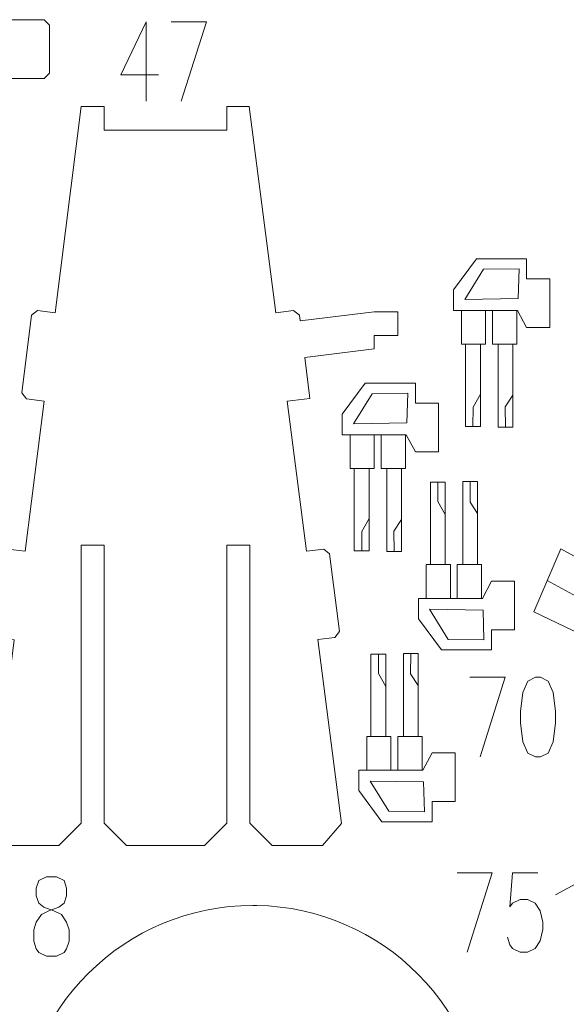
# Model space of a CAD drawing. Header units: millimetres. Extents: x -176 to 176, y -135 to 136.
# Tile 7 of 8: x -54 to 24, y -8 to 132. Entities that reach past the tile are written whole.
import ezdxf

# ---------------------------------------------------------------- set-up
doc = ezdxf.new("R2010")
doc.units = ezdxf.units.MM
doc.header["$MEASUREMENT"] = 0
doc.layers.add('Layer 1', color=7, linetype='Continuous')

msp = doc.modelspace()

# ---------------------------------------------------------------- linework, layer by layer
at = {"layer": 'Layer 1', "lineweight": 9}
for points, knots in [([(-68.1974, 132.3805), (-68.1974, 132.3805), (-50.2912, 132.3805), (-50.2912, 132.3805), (-50.2912, 132.3805), (-50.2912, 132.3805), (-49.5292, 131.6185), (-49.5292, 131.6185), (-49.5292, 131.6185), (-49.5292, 131.6185), (-49.5292, 124.7605), (-49.5292, 124.7605), (-49.5292, 124.7605), (-49.5292, 124.7605), (-50.2912, 123.9985), (-50.2912, 123.9985), (-50.2912, 123.9985), (-50.2912, 123.9985), (-56.2602, 123.9985), (-56.2602, 123.9985), (-56.2602, 123.9985), (-56.2602, 123.9985), (-56.2602, 115.2962), (-56.2602, 115.2962), (-56.2602, 115.2962), (-56.2602, 115.2962), (-59.4352, 115.2962), (-59.4352, 115.2962), (-59.4352, 115.2962), (-59.4352, 115.2962), (-62.7436, 92.3869), (-62.7436, 92.3869), (-62.7436, 92.3869), (-62.7436, 92.3869), (-60.3604, 92.0494), (-60.3604, 92.0494), (-60.3604, 92.0494), (-60.3604, 92.0494), (-59.7128, 91.1881), (-59.7128, 91.1881), (-59.7128, 91.1881), (-59.7128, 91.1881), (-61.2797, 80.1225), (-61.2797, 80.1225), (-61.2797, 80.1225), (-61.2797, 80.1225), (-62.1411, 79.4748), (-62.1411, 79.4748), (-62.1411, 79.4748), (-62.1411, 79.4748), (-64.5588, 79.8172), (-64.5588, 79.8172), (-64.5588, 79.8172), (-64.5588, 79.8172), (-67.668, 58.2871), (-67.668, 58.2871), (-67.668, 58.2871), (-67.668, 58.2871), (-65.1911, 57.9364), (-65.1911, 57.9364), (-65.1911, 57.9364), (-65.1911, 57.9364), (-64.5435, 57.0751), (-64.5435, 57.0751), (-64.5435, 57.0751), (-64.5435, 57.0751), (-66.1104, 46.0095), (-66.1104, 46.0095), (-66.1104, 46.0095), (-66.1104, 46.0095), (-66.9718, 45.3618), (-66.9718, 45.3618), (-66.9718, 45.3618), (-66.9718, 45.3618), (-69.4832, 45.7175), (-69.4832, 45.7175), (-69.4832, 45.7175), (-69.4832, 45.7175), (-73.9219, 14.9811), (-73.9219, 14.9811), (-73.9219, 14.9811), (-73.9219, 14.9811), (-77.2239, 14.9811), (-77.2239, 14.9811), (-77.2239, 14.9811), (-77.2239, 14.9811), (-77.2239, 18.2784), (-77.2239, 18.2784), (-77.2239, 18.2784), (-77.2239, 18.2784), (-82.5697, 18.2784), (-82.5697, 18.2784)], [0, 0, 0, 0, 0.04166667, 0.04166667, 0.04166667, 0.04166667, 0.08333333, 0.08333333, 0.08333333, 0.08333333, 0.125, 0.125, 0.125, 0.125, 0.16666667, 0.16666667, 0.16666667, 0.16666667, 0.20833333, 0.20833333, 0.20833333, 0.20833333, 0.25, 0.25, 0.25, 0.25, 0.29166667, 0.29166667, 0.29166667, 0.29166667, 0.33333333, 0.33333333, 0.33333333, 0.33333333, 0.375, 0.375, 0.375, 0.375, 0.41666667, 0.41666667, 0.41666667, 0.41666667, 0.45833333, 0.45833333, 0.45833333, 0.45833333, 0.5, 0.5, 0.5, 0.5, 0.54166667, 0.54166667, 0.54166667, 0.54166667, 0.58333333, 0.58333333, 0.58333333, 0.58333333, 0.625, 0.625, 0.625, 0.625, 0.66666667, 0.66666667, 0.66666667, 0.66666667, 0.70833333, 0.70833333, 0.70833333, 0.70833333, 0.75, 0.75, 0.75, 0.75, 0.79166667, 0.79166667, 0.79166667, 0.79166667, 0.83333333, 0.83333333, 0.83333333, 0.83333333, 0.875, 0.875, 0.875, 0.875, 0.91666667, 0.91666667, 0.91666667, 0.91666667, 1, 1, 1, 1]), ([(-36.4123, 116.6521), (-36.4123, 116.6521), (-41.7582, 116.6521), (-41.7582, 116.6521), (-41.7582, 116.6521), (-41.7582, 117.7701), (-41.7502, 118.8813), (-41.7502, 119.9916), (-41.7502, 119.9916), (-41.7502, 119.9916), (-45.0602, 119.9916), (-45.0602, 119.9916), (-45.0602, 119.9916), (-45.0602, 119.9916), (-48.7404, 90.5981), (-48.7404, 90.5981), (-48.7404, 90.5981), (-48.7404, 90.5981), (-51.2578, 90.9134), (-51.2578, 90.9134), (-51.2578, 90.9134), (-51.2578, 90.9134), (-52.1086, 90.2521), (-52.1086, 90.2521), (-52.1086, 90.2521), (-52.1086, 90.2521), (-53.4977, 79.1627), (-53.4977, 79.1627), (-53.4977, 79.1627), (-53.4977, 79.1627), (-52.8363, 78.3119), (-52.8363, 78.3119), (-52.8363, 78.3119), (-52.8363, 78.3119), (-50.3181, 77.9965), (-50.3181, 77.9965), (-50.3181, 77.9965), (-50.3181, 77.9965), (-52.9978, 56.5938), (-52.9978, 56.5938), (-52.9978, 56.5938), (-52.9978, 56.5938), (-55.5173, 56.9094), (-55.5173, 56.9094), (-55.5173, 56.9094), (-55.5173, 56.9094), (-59.8363, 53.552), (-59.8363, 53.552), (-59.8363, 53.552), (-59.8363, 53.552), (-60.7893, 51.9237), (-60.7893, 51.9237), (-60.7893, 51.9237), (-60.7893, 51.9237), (-61.6926, 45.9069), (-61.6926, 45.9069), (-61.6926, 45.9069), (-61.6926, 45.9069), (-60.8353, 44.776), (-60.8353, 44.776), (-60.8353, 44.776), (-60.8353, 44.776), (-57.0959, 44.3079), (-57.0959, 44.3079), (-57.0959, 44.3079), (-57.0959, 44.3079), (-54.5756, 43.9922), (-54.5756, 43.9922), (-54.5756, 43.9922), (-54.5756, 43.9922), (-57.8536, 17.8107), (-57.8536, 17.8107), (-57.8536, 17.8107), (-57.8536, 17.8107), (-55.1235, 14.667), (-55.1235, 14.667), (-55.1235, 14.667), (-55.1235, 14.667), (-51.9604, 14.667), (-51.9604, 14.667)], [0, 0, 0, 0, 0.04761905, 0.04761905, 0.04761905, 0.04761905, 0.0952381, 0.0952381, 0.0952381, 0.0952381, 0.14285714, 0.14285714, 0.14285714, 0.14285714, 0.19047619, 0.19047619, 0.19047619, 0.19047619, 0.23809524, 0.23809524, 0.23809524, 0.23809524, 0.28571429, 0.28571429, 0.28571429, 0.28571429, 0.33333333, 0.33333333, 0.33333333, 0.33333333, 0.38095238, 0.38095238, 0.38095238, 0.38095238, 0.42857143, 0.42857143, 0.42857143, 0.42857143, 0.47619048, 0.47619048, 0.47619048, 0.47619048, 0.52380952, 0.52380952, 0.52380952, 0.52380952, 0.57142857, 0.57142857, 0.57142857, 0.57142857, 0.61904762, 0.61904762, 0.61904762, 0.61904762, 0.66666667, 0.66666667, 0.66666667, 0.66666667, 0.71428571, 0.71428571, 0.71428571, 0.71428571, 0.76190476, 0.76190476, 0.76190476, 0.76190476, 0.80952381, 0.80952381, 0.80952381, 0.80952381, 0.85714286, 0.85714286, 0.85714286, 0.85714286, 0.9047619, 0.9047619, 0.9047619, 0.9047619, 1, 1, 1, 1]), ([(-13.9585, 14.667), (-13.9585, 14.667), (-10.6606, 14.667), (-10.6606, 14.667), (-10.6606, 14.667), (-10.6606, 14.667), (-7.9394, 17.8094), (-7.9394, 17.8094), (-7.9394, 17.8094), (-7.9394, 17.8094), (-11.3121, 44.006), (-11.3121, 44.006), (-11.3121, 44.006), (-11.3121, 44.006), (-8.902, 44.3079), (-8.902, 44.3079), (-8.902, 44.3079), (-8.902, 44.3079), (-8.2406, 45.1587), (-8.2406, 45.1587), (-8.2406, 45.1587), (-8.2406, 45.1587), (-9.6297, 56.248), (-9.6297, 56.248), (-9.6297, 56.248), (-9.6297, 56.248), (-10.4805, 56.9094), (-10.4805, 56.9094), (-10.4805, 56.9094), (-10.4805, 56.9094), (-12.9338, 56.6021), (-12.9338, 56.6021), (-12.9338, 56.6021), (-12.9338, 56.6021), (-15.6882, 77.9954), (-15.6882, 77.9954), (-15.6882, 77.9954), (-15.6882, 77.9954), (-12.4579, 78.4001), (-12.4579, 78.4001), (-12.4579, 78.4001), (-12.4579, 78.4001), (-13.186, 84.2124), (-13.186, 84.2124), (-13.186, 84.2124), (-13.186, 84.2124), (-3.2741, 85.454), (-3.2741, 85.454), (-3.2741, 85.454), (-3.2741, 85.454), (-3.2741, 87.3689), (-3.2741, 87.3689), (-3.2741, 87.3689), (-3.2741, 87.3689), (0.1008, 87.3689), (0.1008, 87.3689), (0.1008, 87.3689), (0.1008, 87.3689), (0.1008, 90.7558), (0.1008, 90.7558), (0.1008, 90.7558), (0.1008, 90.7558), (-3.2741, 90.7558), (-3.2741, 90.7558), (-3.2741, 90.7558), (-3.2741, 90.7558), (-13.8399, 89.4322), (-13.8399, 89.4322), (-13.8399, 89.4322), (-13.8399, 89.4322), (-13.9417, 90.2455), (-13.9417, 90.2455), (-13.9417, 90.2455), (-13.9417, 90.2455), (-14.7925, 90.9069), (-14.7925, 90.9069), (-14.7925, 90.9069), (-14.7925, 90.9069), (-17.3099, 90.5915), (-17.3099, 90.5915), (-17.3099, 90.5915), (-17.3099, 90.5915), (-21.0951, 119.9916), (-21.0951, 119.9916), (-21.0951, 119.9916), (-21.0951, 119.9916), (-24.2957, 119.9916), (-24.2957, 119.9916), (-24.2957, 119.9916), (-24.2957, 119.9916), (-24.2957, 116.6521), (-24.2957, 116.6521), (-24.2957, 116.6521), (-24.2957, 116.6521), (-29.6415, 116.6521), (-29.6415, 116.6521)], [0, 0, 0, 0, 0.04, 0.04, 0.04, 0.04, 0.08, 0.08, 0.08, 0.08, 0.12, 0.12, 0.12, 0.12, 0.16, 0.16, 0.16, 0.16, 0.2, 0.2, 0.2, 0.2, 0.24, 0.24, 0.24, 0.24, 0.28, 0.28, 0.28, 0.28, 0.32, 0.32, 0.32, 0.32, 0.36, 0.36, 0.36, 0.36, 0.4, 0.4, 0.4, 0.4, 0.44, 0.44, 0.44, 0.44, 0.48, 0.48, 0.48, 0.48, 0.52, 0.52, 0.52, 0.52, 0.56, 0.56, 0.56, 0.56, 0.6, 0.6, 0.6, 0.6, 0.64, 0.64, 0.64, 0.64, 0.68, 0.68, 0.68, 0.68, 0.72, 0.72, 0.72, 0.72, 0.76, 0.76, 0.76, 0.76, 0.8, 0.8, 0.8, 0.8, 0.84, 0.84, 0.84, 0.84, 0.88, 0.88, 0.88, 0.88, 0.92, 0.92, 0.92, 0.92, 1, 1, 1, 1]), ([(19.6844, 95.4285), (19.6844, 95.4285), (18.4446, 95.4285), (18.4446, 95.4285), (18.4446, 95.4285), (18.4446, 95.4285), (18.4446, 98.2825), (18.4446, 98.2825), (18.4446, 98.2825), (18.4446, 98.2825), (11.3145, 98.2825), (11.3145, 98.2825), (11.3145, 98.2825), (11.3145, 98.2825), (8.0338, 93.8576), (8.0338, 93.8576), (8.0338, 93.8576), (8.0338, 93.8576), (8.0338, 90.9453), (8.0338, 90.9453), (8.0338, 90.9453), (8.0338, 90.9453), (9.1542, 90.9453), (9.1542, 90.9453), (9.1542, 90.9453), (9.1542, 90.9453), (9.1542, 86.1281), (9.1542, 86.1281), (9.1542, 86.1281), (9.1542, 86.1281), (9.7339, 86.1281), (9.7339, 86.1281), (9.7339, 86.1281), (9.7339, 86.1281), (9.7339, 74.3804), (9.7339, 74.3804), (9.7339, 74.3804), (9.7339, 74.3804), (11.8586, 74.3804), (11.8586, 74.3804), (11.8586, 74.3804), (11.8586, 74.3804), (11.8586, 86.1281), (11.8586, 86.1281), (11.8586, 86.1281), (11.8586, 86.1281), (12.5898, 86.1281), (12.5898, 86.1281), (12.5898, 86.1281), (12.5898, 86.1281), (12.5898, 90.9453), (12.5898, 90.9453), (12.5898, 90.9453), (12.5898, 90.9453), (13.56, 90.9453), (13.56, 90.9453), (13.56, 90.9453), (13.56, 90.9453), (13.56, 86.1281), (13.56, 86.1281), (13.56, 86.1281), (13.56, 86.1281), (14.3712, 86.1281), (14.3712, 86.1281), (14.3712, 86.1281), (14.3712, 86.1281), (14.3712, 74.3029), (14.3712, 74.3029), (14.3712, 74.3029), (14.3712, 74.3029), (16.4573, 74.3029), (16.4573, 74.3029), (16.4573, 74.3029), (16.4573, 74.3029), (16.4573, 86.1281), (16.4573, 86.1281), (16.4573, 86.1281), (16.4573, 86.1281), (17.0377, 86.1281), (17.0377, 86.1281), (17.0377, 86.1281), (17.0377, 86.1281), (17.0377, 90.9453), (17.0377, 90.9453), (17.0377, 90.9453), (17.0377, 90.9453), (17.1426, 90.9453), (17.1426, 90.9453), (17.1426, 90.9453), (17.1426, 90.9453), (18.4446, 88.4899), (18.4446, 88.4899), (18.4446, 88.4899), (18.4446, 88.4899), (18.9402, 88.4899), (18.9402, 88.4899)], [0, 0, 0, 0, 0.04, 0.04, 0.04, 0.04, 0.08, 0.08, 0.08, 0.08, 0.12, 0.12, 0.12, 0.12, 0.16, 0.16, 0.16, 0.16, 0.2, 0.2, 0.2, 0.2, 0.24, 0.24, 0.24, 0.24, 0.28, 0.28, 0.28, 0.28, 0.32, 0.32, 0.32, 0.32, 0.36, 0.36, 0.36, 0.36, 0.4, 0.4, 0.4, 0.4, 0.44, 0.44, 0.44, 0.44, 0.48, 0.48, 0.48, 0.48, 0.52, 0.52, 0.52, 0.52, 0.56, 0.56, 0.56, 0.56, 0.6, 0.6, 0.6, 0.6, 0.64, 0.64, 0.64, 0.64, 0.68, 0.68, 0.68, 0.68, 0.72, 0.72, 0.72, 0.72, 0.76, 0.76, 0.76, 0.76, 0.8, 0.8, 0.8, 0.8, 0.84, 0.84, 0.84, 0.84, 0.88, 0.88, 0.88, 0.88, 0.92, 0.92, 0.92, 0.92, 1, 1, 1, 1]), ([(19.5024, 88.4899), (19.5024, 88.4899), (21.7466, 88.4899), (21.7466, 88.4899), (21.7466, 88.4899), (21.7466, 88.4899), (21.7466, 95.4285), (21.7466, 95.4285), (21.7466, 95.4285), (21.7466, 95.4285), (20.2466, 95.4285), (20.2466, 95.4285)], [0, 0, 0, 0, 0.25, 0.25, 0.25, 0.25, 0.5, 0.5, 0.5, 0.5, 1, 1, 1, 1]), ([(3.8247, 77.7014), (3.8247, 77.7014), (2.5849, 77.7014), (2.5849, 77.7014), (2.5849, 77.7014), (2.5849, 77.7014), (2.5849, 80.5554), (2.5849, 80.5554), (2.5849, 80.5554), (2.5849, 80.5554), (-4.5452, 80.5554), (-4.5452, 80.5554), (-4.5452, 80.5554), (-4.5452, 80.5554), (-7.8259, 76.1305), (-7.8259, 76.1305), (-7.8259, 76.1305), (-7.8259, 76.1305), (-7.8259, 73.2182), (-7.8259, 73.2182), (-7.8259, 73.2182), (-7.8259, 73.2182), (-6.7055, 73.2182), (-6.7055, 73.2182), (-6.7055, 73.2182), (-6.7055, 73.2182), (-6.7055, 68.401), (-6.7055, 68.401), (-6.7055, 68.401), (-6.7055, 68.401), (-6.1258, 68.401), (-6.1258, 68.401), (-6.1258, 68.401), (-6.1258, 68.401), (-6.1258, 56.6533), (-6.1258, 56.6533), (-6.1258, 56.6533), (-6.1258, 56.6533), (-4.0011, 56.6533), (-4.0011, 56.6533), (-4.0011, 56.6533), (-4.0011, 56.6533), (-4.0011, 68.401), (-4.0011, 68.401), (-4.0011, 68.401), (-4.0011, 68.401), (-3.2699, 68.401), (-3.2699, 68.401), (-3.2699, 68.401), (-3.2699, 68.401), (-3.2699, 73.2182), (-3.2699, 73.2182), (-3.2699, 73.2182), (-3.2699, 73.2182), (-2.2997, 73.2182), (-2.2997, 73.2182), (-2.2997, 73.2182), (-2.2997, 73.2182), (-2.2997, 68.401), (-2.2997, 68.401), (-2.2997, 68.401), (-2.2997, 68.401), (-1.4885, 68.401), (-1.4885, 68.401), (-1.4885, 68.401), (-1.4885, 68.401), (-1.4885, 56.5758), (-1.4885, 56.5758), (-1.4885, 56.5758), (-1.4885, 56.5758), (0.5976, 56.5758), (0.5976, 56.5758), (0.5976, 56.5758), (0.5976, 56.5758), (0.5976, 68.401), (0.5976, 68.401), (0.5976, 68.401), (0.5976, 68.401), (1.178, 68.401), (1.178, 68.401), (1.178, 68.401), (1.178, 68.401), (1.178, 73.2182), (1.178, 73.2182), (1.178, 73.2182), (1.178, 73.2182), (1.2829, 73.2182), (1.2829, 73.2182), (1.2829, 73.2182), (1.2829, 73.2182), (2.5849, 70.7628), (2.5849, 70.7628), (2.5849, 70.7628), (2.5849, 70.7628), (3.0805, 70.7628), (3.0805, 70.7628)], [0, 0, 0, 0, 0.04, 0.04, 0.04, 0.04, 0.08, 0.08, 0.08, 0.08, 0.12, 0.12, 0.12, 0.12, 0.16, 0.16, 0.16, 0.16, 0.2, 0.2, 0.2, 0.2, 0.24, 0.24, 0.24, 0.24, 0.28, 0.28, 0.28, 0.28, 0.32, 0.32, 0.32, 0.32, 0.36, 0.36, 0.36, 0.36, 0.4, 0.4, 0.4, 0.4, 0.44, 0.44, 0.44, 0.44, 0.48, 0.48, 0.48, 0.48, 0.52, 0.52, 0.52, 0.52, 0.56, 0.56, 0.56, 0.56, 0.6, 0.6, 0.6, 0.6, 0.64, 0.64, 0.64, 0.64, 0.68, 0.68, 0.68, 0.68, 0.72, 0.72, 0.72, 0.72, 0.76, 0.76, 0.76, 0.76, 0.8, 0.8, 0.8, 0.8, 0.84, 0.84, 0.84, 0.84, 0.88, 0.88, 0.88, 0.88, 0.92, 0.92, 0.92, 0.92, 1, 1, 1, 1]), ([(3.6427, 70.7628), (3.6427, 70.7628), (5.8869, 70.7628), (5.8869, 70.7628), (5.8869, 70.7628), (5.8869, 70.7628), (5.8869, 77.7014), (5.8869, 77.7014), (5.8869, 77.7014), (5.8869, 77.7014), (4.3869, 77.7014), (4.3869, 77.7014)], [0, 0, 0, 0, 0.25, 0.25, 0.25, 0.25, 0.5, 0.5, 0.5, 0.5, 1, 1, 1, 1]), ([(14.6748, 45.3969), (14.6748, 45.3969), (13.435, 45.3969), (13.435, 45.3969), (13.435, 45.3969), (13.435, 45.3969), (13.435, 42.5429), (13.435, 42.5429), (13.435, 42.5429), (13.435, 42.5429), (6.3049, 42.5429), (6.3049, 42.5429), (6.3049, 42.5429), (6.3049, 42.5429), (3.0242, 46.9678), (3.0242, 46.9678), (3.0242, 46.9678), (3.0242, 46.9678), (3.0242, 49.8801), (3.0242, 49.8801), (3.0242, 49.8801), (3.0242, 49.8801), (4.1446, 49.8801), (4.1446, 49.8801), (4.1446, 49.8801), (4.1446, 49.8801), (4.1446, 54.6973), (4.1446, 54.6973), (4.1446, 54.6973), (4.1446, 54.6973), (4.7243, 54.6973), (4.7243, 54.6973), (4.7243, 54.6973), (4.7243, 54.6973), (4.7243, 66.445), (4.7243, 66.445), (4.7243, 66.445), (4.7243, 66.445), (6.849, 66.445), (6.849, 66.445), (6.849, 66.445), (6.849, 66.445), (6.849, 54.6973), (6.849, 54.6973), (6.849, 54.6973), (6.849, 54.6973), (7.5802, 54.6973), (7.5802, 54.6973), (7.5802, 54.6973), (7.5802, 54.6973), (7.5802, 49.8801), (7.5802, 49.8801), (7.5802, 49.8801), (7.5802, 49.8801), (8.5504, 49.8801), (8.5504, 49.8801), (8.5504, 49.8801), (8.5504, 49.8801), (8.5504, 54.6973), (8.5504, 54.6973), (8.5504, 54.6973), (8.5504, 54.6973), (9.3616, 54.6973), (9.3616, 54.6973), (9.3616, 54.6973), (9.3616, 54.6973), (9.3616, 66.5225), (9.3616, 66.5225), (9.3616, 66.5225), (9.3616, 66.5225), (11.4477, 66.5225), (11.4477, 66.5225), (11.4477, 66.5225), (11.4477, 66.5225), (11.4477, 54.6973), (11.4477, 54.6973), (11.4477, 54.6973), (11.4477, 54.6973), (12.0281, 54.6973), (12.0281, 54.6973), (12.0281, 54.6973), (12.0281, 54.6973), (12.0281, 49.8801), (12.0281, 49.8801), (12.0281, 49.8801), (12.0281, 49.8801), (12.133, 49.8801), (12.133, 49.8801), (12.133, 49.8801), (12.133, 49.8801), (13.435, 52.3355), (13.435, 52.3355), (13.435, 52.3355), (13.435, 52.3355), (13.9306, 52.3355), (13.9306, 52.3355)], [0, 0, 0, 0, 0.04, 0.04, 0.04, 0.04, 0.08, 0.08, 0.08, 0.08, 0.12, 0.12, 0.12, 0.12, 0.16, 0.16, 0.16, 0.16, 0.2, 0.2, 0.2, 0.2, 0.24, 0.24, 0.24, 0.24, 0.28, 0.28, 0.28, 0.28, 0.32, 0.32, 0.32, 0.32, 0.36, 0.36, 0.36, 0.36, 0.4, 0.4, 0.4, 0.4, 0.44, 0.44, 0.44, 0.44, 0.48, 0.48, 0.48, 0.48, 0.52, 0.52, 0.52, 0.52, 0.56, 0.56, 0.56, 0.56, 0.6, 0.6, 0.6, 0.6, 0.64, 0.64, 0.64, 0.64, 0.68, 0.68, 0.68, 0.68, 0.72, 0.72, 0.72, 0.72, 0.76, 0.76, 0.76, 0.76, 0.8, 0.8, 0.8, 0.8, 0.84, 0.84, 0.84, 0.84, 0.88, 0.88, 0.88, 0.88, 0.92, 0.92, 0.92, 0.92, 1, 1, 1, 1]), ([(-51.3982, 14.667), (-51.3982, 14.667), (-48.2352, 14.667), (-48.2352, 14.667), (-48.2352, 14.667), (-48.2352, 14.667), (-45.0602, 17.842), (-45.0602, 17.842), (-45.0602, 17.842), (-45.0602, 17.842), (-45.0602, 57.4703), (-45.0602, 57.4703), (-45.0602, 57.4703), (-45.0602, 57.4703), (-41.7582, 57.4703), (-41.7582, 57.4703), (-41.7582, 57.4703), (-41.7582, 57.4703), (-41.7582, 17.842), (-41.7582, 17.842), (-41.7582, 17.842), (-41.7582, 17.842), (-38.5832, 14.667), (-38.5832, 14.667), (-38.5832, 14.667), (-38.5832, 14.667), (-36.4123, 14.667), (-36.4123, 14.667)], [0, 0, 0, 0, 0.125, 0.125, 0.125, 0.125, 0.25, 0.25, 0.25, 0.25, 0.375, 0.375, 0.375, 0.375, 0.5, 0.5, 0.5, 0.5, 0.625, 0.625, 0.625, 0.625, 0.75, 0.75, 0.75, 0.75, 1, 1, 1, 1]), ([(-29.6415, 14.667), (-29.6415, 14.667), (-27.4707, 14.667), (-27.4707, 14.667), (-27.4707, 14.667), (-27.4707, 14.667), (-24.2957, 17.842), (-24.2957, 17.842), (-24.2957, 17.842), (-24.2957, 17.842), (-24.2957, 57.4703), (-24.2957, 57.4703), (-24.2957, 57.4703), (-24.2957, 57.4703), (-20.9937, 57.4703), (-20.9937, 57.4703), (-20.9937, 57.4703), (-20.9937, 57.4703), (-20.9937, 17.842), (-20.9937, 17.842), (-20.9937, 17.842), (-20.9937, 17.842), (-17.8187, 14.667), (-17.8187, 14.667), (-17.8187, 14.667), (-17.8187, 14.667), (-14.5207, 14.667), (-14.5207, 14.667)], [0, 0, 0, 0, 0.125, 0.125, 0.125, 0.125, 0.25, 0.25, 0.25, 0.25, 0.375, 0.375, 0.375, 0.375, 0.5, 0.5, 0.5, 0.5, 0.625, 0.625, 0.625, 0.625, 0.75, 0.75, 0.75, 0.75, 1, 1, 1, 1]), ([(35.4235, 52.1633), (35.4235, 52.1633), (34.6289, 50.716), (34.6289, 50.716), (34.6289, 50.716), (34.6289, 50.716), (23.2969, 56.9374), (23.2969, 56.9374), (23.2969, 56.9374), (23.2969, 56.9374), (19.4815, 47.9645), (19.4815, 47.9645), (19.4815, 47.9645), (19.4815, 47.9645), (39.4021, 38.4086), (39.4021, 38.4086)], [0, 0, 0, 0, 0.2, 0.2, 0.2, 0.2, 0.4, 0.4, 0.4, 0.4, 0.6, 0.6, 0.6, 0.6, 1, 1, 1, 1]), ([(14.4928, 52.3355), (14.4928, 52.3355), (16.737, 52.3355), (16.737, 52.3355), (16.737, 52.3355), (16.737, 52.3355), (16.737, 45.3969), (16.737, 45.3969), (16.737, 45.3969), (16.737, 45.3969), (15.237, 45.3969), (15.237, 45.3969)], [0, 0, 0, 0, 0.25, 0.25, 0.25, 0.25, 0.5, 0.5, 0.5, 0.5, 1, 1, 1, 1]), ([(6.2008, 20.9006), (6.2008, 20.9006), (4.961, 20.9006), (4.961, 20.9006), (4.961, 20.9006), (4.961, 20.9006), (4.961, 18.0466), (4.961, 18.0466), (4.961, 18.0466), (4.961, 18.0466), (-2.1691, 18.0466), (-2.1691, 18.0466), (-2.1691, 18.0466), (-2.1691, 18.0466), (-5.4498, 22.4715), (-5.4498, 22.4715), (-5.4498, 22.4715), (-5.4498, 22.4715), (-5.4498, 25.3838), (-5.4498, 25.3838), (-5.4498, 25.3838), (-5.4498, 25.3838), (-4.3294, 25.3838), (-4.3294, 25.3838), (-4.3294, 25.3838), (-4.3294, 25.3838), (-4.3294, 30.201), (-4.3294, 30.201), (-4.3294, 30.201), (-4.3294, 30.201), (-3.7497, 30.201), (-3.7497, 30.201), (-3.7497, 30.201), (-3.7497, 30.201), (-3.7497, 41.9487), (-3.7497, 41.9487), (-3.7497, 41.9487), (-3.7497, 41.9487), (-1.625, 41.9487), (-1.625, 41.9487), (-1.625, 41.9487), (-1.625, 41.9487), (-1.625, 30.201), (-1.625, 30.201), (-1.625, 30.201), (-1.625, 30.201), (-0.8938, 30.201), (-0.8938, 30.201), (-0.8938, 30.201), (-0.8938, 30.201), (-0.8938, 25.3838), (-0.8938, 25.3838), (-0.8938, 25.3838), (-0.8938, 25.3838), (0.0764, 25.3838), (0.0764, 25.3838), (0.0764, 25.3838), (0.0764, 25.3838), (0.0764, 30.201), (0.0764, 30.201), (0.0764, 30.201), (0.0764, 30.201), (0.8876, 30.201), (0.8876, 30.201), (0.8876, 30.201), (0.8876, 30.201), (0.8876, 42.0262), (0.8876, 42.0262), (0.8876, 42.0262), (0.8876, 42.0262), (2.9737, 42.0262), (2.9737, 42.0262), (2.9737, 42.0262), (2.9737, 42.0262), (2.9737, 30.201), (2.9737, 30.201), (2.9737, 30.201), (2.9737, 30.201), (3.5541, 30.201), (3.5541, 30.201), (3.5541, 30.201), (3.5541, 30.201), (3.5541, 25.3838), (3.5541, 25.3838), (3.5541, 25.3838), (3.5541, 25.3838), (3.659, 25.3838), (3.659, 25.3838), (3.659, 25.3838), (3.659, 25.3838), (4.961, 27.8392), (4.961, 27.8392), (4.961, 27.8392), (4.961, 27.8392), (5.4566, 27.8392), (5.4566, 27.8392)], [0, 0, 0, 0, 0.04, 0.04, 0.04, 0.04, 0.08, 0.08, 0.08, 0.08, 0.12, 0.12, 0.12, 0.12, 0.16, 0.16, 0.16, 0.16, 0.2, 0.2, 0.2, 0.2, 0.24, 0.24, 0.24, 0.24, 0.28, 0.28, 0.28, 0.28, 0.32, 0.32, 0.32, 0.32, 0.36, 0.36, 0.36, 0.36, 0.4, 0.4, 0.4, 0.4, 0.44, 0.44, 0.44, 0.44, 0.48, 0.48, 0.48, 0.48, 0.52, 0.52, 0.52, 0.52, 0.56, 0.56, 0.56, 0.56, 0.6, 0.6, 0.6, 0.6, 0.64, 0.64, 0.64, 0.64, 0.68, 0.68, 0.68, 0.68, 0.72, 0.72, 0.72, 0.72, 0.76, 0.76, 0.76, 0.76, 0.8, 0.8, 0.8, 0.8, 0.84, 0.84, 0.84, 0.84, 0.88, 0.88, 0.88, 0.88, 0.92, 0.92, 0.92, 0.92, 1, 1, 1, 1]), ([(6.0188, 27.8392), (6.0188, 27.8392), (8.263, 27.8392), (8.263, 27.8392), (8.263, 27.8392), (8.263, 27.8392), (8.263, 20.9006), (8.263, 20.9006), (8.263, 20.9006), (8.263, 20.9006), (6.763, 20.9006), (6.763, 20.9006)], [0, 0, 0, 0, 0.25, 0.25, 0.25, 0.25, 0.5, 0.5, 0.5, 0.5, 1, 1, 1, 1])]:
    msp.add_open_spline(points, degree=3, knots=knots, dxfattribs=at)
at = {"layer": 'Layer 1', "color": 1, "lineweight": 9}
for points, knots in [([(-35.79, 132.089), (-35.79, 132.089), (-39.3883, 124.5304), (-39.3883, 124.5304), (-39.3883, 124.5304), (-39.3883, 124.5304), (-34.0017, 124.5304), (-34.0017, 124.5304)], [0, 0, 0, 0, 0.33333333, 0.33333333, 0.33333333, 0.33333333, 1, 1, 1, 1]), ([(-32.2025, 132.089), (-32.2025, 132.089), (-27.1714, 132.089), (-27.1714, 132.089), (-27.1714, 132.089), (-27.1714, 132.089), (-30.7697, 120.7592), (-30.7697, 120.7592)], [0, 0, 0, 0, 0.33333333, 0.33333333, 0.33333333, 0.33333333, 1, 1, 1, 1]), ([(10.3604, 38.6272), (10.3604, 38.6272), (15.3915, 38.6272), (15.3915, 38.6272), (15.3915, 38.6272), (15.3915, 38.6272), (11.804, 27.2974), (11.804, 27.2974)], [0, 0, 0, 0, 0.33333333, 0.33333333, 0.33333333, 0.33333333, 1, 1, 1, 1]), ([(19.7008, 38.6272), (19.7008, 38.6272), (18.6235, 38.0769), (18.6235, 38.0769), (18.6235, 38.0769), (18.6235, 38.0769), (17.9017, 36.4583), (17.9017, 36.4583), (17.9017, 36.4583), (17.9017, 36.4583), (17.5462, 33.7716), (17.5462, 33.7716), (17.5462, 33.7716), (17.5462, 33.7716), (17.5462, 32.153), (17.5462, 32.153), (17.5462, 32.153), (17.5462, 32.153), (17.9017, 29.4501), (17.9017, 29.4501), (17.9017, 29.4501), (17.9017, 29.4501), (18.6235, 27.8315), (18.6235, 27.8315), (18.6235, 27.8315), (18.6235, 27.8315), (19.7008, 27.2974), (19.7008, 27.2974), (19.7008, 27.2974), (19.7008, 27.2974), (20.4226, 27.2974), (20.4226, 27.2974), (20.4226, 27.2974), (20.4226, 27.2974), (21.4999, 27.8315), (21.4999, 27.8315), (21.4999, 27.8315), (21.4999, 27.8315), (22.211, 29.4501), (22.211, 29.4501), (22.211, 29.4501), (22.211, 29.4501), (22.5773, 32.153), (22.5773, 32.153), (22.5773, 32.153), (22.5773, 32.153), (22.5773, 33.7716), (22.5773, 33.7716), (22.5773, 33.7716), (22.5773, 33.7716), (22.211, 36.4583), (22.211, 36.4583), (22.211, 36.4583), (22.211, 36.4583), (21.4999, 38.0769), (21.4999, 38.0769), (21.4999, 38.0769), (21.4999, 38.0769), (20.4226, 38.6272), (20.4226, 38.6272), (20.4226, 38.6272), (20.4226, 38.6272), (19.7008, 38.6272), (19.7008, 38.6272)], [0, 0, 0, 0, 0.05882353, 0.05882353, 0.05882353, 0.05882353, 0.11764706, 0.11764706, 0.11764706, 0.11764706, 0.17647059, 0.17647059, 0.17647059, 0.17647059, 0.23529412, 0.23529412, 0.23529412, 0.23529412, 0.29411765, 0.29411765, 0.29411765, 0.29411765, 0.35294118, 0.35294118, 0.35294118, 0.35294118, 0.41176471, 0.41176471, 0.41176471, 0.41176471, 0.47058824, 0.47058824, 0.47058824, 0.47058824, 0.52941176, 0.52941176, 0.52941176, 0.52941176, 0.58823529, 0.58823529, 0.58823529, 0.58823529, 0.64705882, 0.64705882, 0.64705882, 0.64705882, 0.70588235, 0.70588235, 0.70588235, 0.70588235, 0.76470588, 0.76470588, 0.76470588, 0.76470588, 0.82352941, 0.82352941, 0.82352941, 0.82352941, 0.88235294, 0.88235294, 0.88235294, 0.88235294, 1, 1, 1, 1]), ([(-49.9886, 10.1811), (-49.9886, 10.1811), (-51.0659, 9.647), (-51.0659, 9.647), (-51.0659, 9.647), (-51.0659, 9.647), (-51.4322, 8.5625), (-51.4322, 8.5625), (-51.4322, 8.5625), (-51.4322, 8.5625), (-51.4322, 7.4781), (-51.4322, 7.4781), (-51.4322, 7.4781), (-51.4322, 7.4781), (-51.0659, 6.4098), (-51.0659, 6.4098), (-51.0659, 6.4098), (-51.0659, 6.4098), (-50.3549, 5.8596), (-50.3549, 5.8596), (-50.3549, 5.8596), (-50.3549, 5.8596), (-48.9112, 5.3255), (-48.9112, 5.3255), (-48.9112, 5.3255), (-48.9112, 5.3255), (-47.834, 4.7913), (-47.834, 4.7913), (-47.834, 4.7913), (-47.834, 4.7913), (-47.1229, 3.7069), (-47.1229, 3.7069), (-47.1229, 3.7069), (-47.1229, 3.7069), (-46.7566, 2.6225), (-46.7566, 2.6225), (-46.7566, 2.6225), (-46.7566, 2.6225), (-46.7566, 1.0039), (-46.7566, 1.0039), (-46.7566, 1.0039), (-46.7566, 1.0039), (-47.1229, -0.0643), (-47.1229, -0.0643), (-47.1229, -0.0643), (-47.1229, -0.0643), (-47.4784, -0.6146), (-47.4784, -0.6146), (-47.4784, -0.6146), (-47.4784, -0.6146), (-48.5558, -1.1487), (-48.5558, -1.1487), (-48.5558, -1.1487), (-48.5558, -1.1487), (-49.9886, -1.1487), (-49.9886, -1.1487), (-49.9886, -1.1487), (-49.9886, -1.1487), (-51.0659, -0.6146), (-51.0659, -0.6146), (-51.0659, -0.6146), (-51.0659, -0.6146), (-51.4322, -0.0643), (-51.4322, -0.0643), (-51.4322, -0.0643), (-51.4322, -0.0643), (-51.7877, 1.0039), (-51.7877, 1.0039), (-51.7877, 1.0039), (-51.7877, 1.0039), (-51.7877, 2.6225), (-51.7877, 2.6225), (-51.7877, 2.6225), (-51.7877, 2.6225), (-51.4322, 3.7069), (-51.4322, 3.7069), (-51.4322, 3.7069), (-51.4322, 3.7069), (-50.7104, 4.7913), (-50.7104, 4.7913), (-50.7104, 4.7913), (-50.7104, 4.7913), (-49.6331, 5.3255), (-49.6331, 5.3255), (-49.6331, 5.3255), (-49.6331, 5.3255), (-48.2003, 5.8596), (-48.2003, 5.8596), (-48.2003, 5.8596), (-48.2003, 5.8596), (-47.4784, 6.4098), (-47.4784, 6.4098), (-47.4784, 6.4098), (-47.4784, 6.4098), (-47.1229, 7.4781), (-47.1229, 7.4781), (-47.1229, 7.4781), (-47.1229, 7.4781), (-47.1229, 8.5625), (-47.1229, 8.5625), (-47.1229, 8.5625), (-47.1229, 8.5625), (-47.4784, 9.647), (-47.4784, 9.647), (-47.4784, 9.647), (-47.4784, 9.647), (-48.5558, 10.1811), (-48.5558, 10.1811), (-48.5558, 10.1811), (-48.5558, 10.1811), (-49.9886, 10.1811), (-49.9886, 10.1811)], [0, 0, 0, 0, 0.03448276, 0.03448276, 0.03448276, 0.03448276, 0.06896552, 0.06896552, 0.06896552, 0.06896552, 0.10344828, 0.10344828, 0.10344828, 0.10344828, 0.13793103, 0.13793103, 0.13793103, 0.13793103, 0.17241379, 0.17241379, 0.17241379, 0.17241379, 0.20689655, 0.20689655, 0.20689655, 0.20689655, 0.24137931, 0.24137931, 0.24137931, 0.24137931, 0.27586207, 0.27586207, 0.27586207, 0.27586207, 0.31034483, 0.31034483, 0.31034483, 0.31034483, 0.34482759, 0.34482759, 0.34482759, 0.34482759, 0.37931034, 0.37931034, 0.37931034, 0.37931034, 0.4137931, 0.4137931, 0.4137931, 0.4137931, 0.44827586, 0.44827586, 0.44827586, 0.44827586, 0.48275862, 0.48275862, 0.48275862, 0.48275862, 0.51724138, 0.51724138, 0.51724138, 0.51724138, 0.55172414, 0.55172414, 0.55172414, 0.55172414, 0.5862069, 0.5862069, 0.5862069, 0.5862069, 0.62068966, 0.62068966, 0.62068966, 0.62068966, 0.65517241, 0.65517241, 0.65517241, 0.65517241, 0.68965517, 0.68965517, 0.68965517, 0.68965517, 0.72413793, 0.72413793, 0.72413793, 0.72413793, 0.75862069, 0.75862069, 0.75862069, 0.75862069, 0.79310345, 0.79310345, 0.79310345, 0.79310345, 0.82758621, 0.82758621, 0.82758621, 0.82758621, 0.86206897, 0.86206897, 0.86206897, 0.86206897, 0.89655172, 0.89655172, 0.89655172, 0.89655172, 0.93103448, 0.93103448, 0.93103448, 0.93103448, 1, 1, 1, 1]), ([(8.5235, 10.7525), (8.5235, 10.7525), (13.5546, 10.7525), (13.5546, 10.7525), (13.5546, 10.7525), (13.5546, 10.7525), (9.9671, -0.5772), (9.9671, -0.5772)], [0, 0, 0, 0, 0.33333333, 0.33333333, 0.33333333, 0.33333333, 1, 1, 1, 1]), ([(20.0186, 10.7525), (20.0186, 10.7525), (16.4311, 10.7525), (16.4311, 10.7525), (16.4311, 10.7525), (16.4311, 10.7525), (16.0648, 5.897), (16.0648, 5.897), (16.0648, 5.897), (16.0648, 5.897), (16.4311, 6.4311), (16.4311, 6.4311), (16.4311, 6.4311), (16.4311, 6.4311), (17.5084, 6.9652), (17.5084, 6.9652), (17.5084, 6.9652), (17.5084, 6.9652), (18.5857, 6.9652), (18.5857, 6.9652), (18.5857, 6.9652), (18.5857, 6.9652), (19.663, 6.4311), (19.663, 6.4311), (19.663, 6.4311), (19.663, 6.4311), (20.3741, 5.3467), (20.3741, 5.3467), (20.3741, 5.3467), (20.3741, 5.3467), (20.7404, 3.7281), (20.7404, 3.7281), (20.7404, 3.7281), (20.7404, 3.7281), (20.7404, 2.6598), (20.7404, 2.6598), (20.7404, 2.6598), (20.7404, 2.6598), (20.3741, 1.0414), (20.3741, 1.0414), (20.3741, 1.0414), (20.3741, 1.0414), (19.663, -0.0431), (19.663, -0.0431), (19.663, -0.0431), (19.663, -0.0431), (18.5857, -0.5772), (18.5857, -0.5772), (18.5857, -0.5772), (18.5857, -0.5772), (17.5084, -0.5772), (17.5084, -0.5772), (17.5084, -0.5772), (17.5084, -0.5772), (16.4311, -0.0431), (16.4311, -0.0431), (16.4311, -0.0431), (16.4311, -0.0431), (16.0648, 0.491), (16.0648, 0.491), (16.0648, 0.491), (16.0648, 0.491), (15.7093, 1.5755), (15.7093, 1.5755)], [0, 0, 0, 0, 0.05882353, 0.05882353, 0.05882353, 0.05882353, 0.11764706, 0.11764706, 0.11764706, 0.11764706, 0.17647059, 0.17647059, 0.17647059, 0.17647059, 0.23529412, 0.23529412, 0.23529412, 0.23529412, 0.29411765, 0.29411765, 0.29411765, 0.29411765, 0.35294118, 0.35294118, 0.35294118, 0.35294118, 0.41176471, 0.41176471, 0.41176471, 0.41176471, 0.47058824, 0.47058824, 0.47058824, 0.47058824, 0.52941176, 0.52941176, 0.52941176, 0.52941176, 0.58823529, 0.58823529, 0.58823529, 0.58823529, 0.64705882, 0.64705882, 0.64705882, 0.64705882, 0.70588235, 0.70588235, 0.70588235, 0.70588235, 0.76470588, 0.76470588, 0.76470588, 0.76470588, 0.82352941, 0.82352941, 0.82352941, 0.82352941, 0.88235294, 0.88235294, 0.88235294, 0.88235294, 1, 1, 1, 1])]:
    msp.add_open_spline(points, degree=3, knots=knots, dxfattribs=at)
for points in [[(-35.79, 132.089), (-35.79, 132.089), (-35.79, 120.7592), (-35.79, 120.7592)], [(-36.4123, 116.6521), (-36.4123, 116.6521), (-35.8501, 116.6521), (-35.8501, 116.6521)], [(-30.2037, 116.6521), (-30.2037, 116.6521), (-29.6415, 116.6521), (-29.6415, 116.6521)], [(20.2466, 95.4284), (20.2466, 95.4284), (19.6844, 95.4286), (19.6844, 95.4286)], [(19.5024, 88.4898), (19.5024, 88.4898), (18.9402, 88.49), (18.9402, 88.49)], [(4.3869, 77.7013), (4.3869, 77.7013), (3.8247, 77.7015), (3.8247, 77.7015)], [(3.6427, 70.7627), (3.6427, 70.7627), (3.0805, 70.7629), (3.0805, 70.7629)], [(14.4928, 52.3356), (14.4928, 52.3356), (13.9306, 52.3354), (13.9306, 52.3354)], [(15.237, 45.397), (15.237, 45.397), (14.6748, 45.3968), (14.6748, 45.3968)], [(6.0188, 27.8393), (6.0188, 27.8393), (5.4566, 27.8391), (5.4566, 27.8391)], [(6.763, 20.9007), (6.763, 20.9007), (6.2008, 20.9005), (6.2008, 20.9005)], [(-51.9604, 14.667), (-51.9604, 14.667), (-51.3982, 14.667), (-51.3982, 14.667)], [(-36.4123, 14.667), (-36.4123, 14.667), (-35.8501, 14.667), (-35.8501, 14.667)], [(-30.2037, 14.667), (-30.2037, 14.667), (-29.6415, 14.667), (-29.6415, 14.667)], [(-14.5207, 14.667), (-14.5207, 14.667), (-13.9585, 14.667), (-13.9585, 14.667)], [(22.5471, 7.6169), (22.5471, 7.6169), (25.4543, 9.2044), (25.4543, 9.2044)], [(-20.5821, 6.1059), (-20.5821, 6.1059), (-20.0199, 6.1059), (-20.0199, 6.1059)]]:
    msp.add_open_spline(points, degree=3, dxfattribs=at)
at = {"layer": 'Layer 1', "lineweight": 9}
for points in [[(-30.2037, 116.6521), (-30.2037, 116.6521), (-35.8501, 116.6521), (-35.8501, 116.6521)], [(-35.8501, 14.667), (-35.8501, 14.667), (-30.2037, 14.667), (-30.2037, 14.667)], [(-20.5821, 6.1059), (-38.8337, 6.1059), (-53.6449, -8.6147), (-53.7962, -26.8306)], [(12.632, -26.8306), (12.4823, -8.8024), (-2.0275, 5.8), (-20.0199, 6.0988)]]:
    msp.add_open_spline(points, degree=3, dxfattribs=at)
at = {"layer": 'Layer 1', "color": 5, "lineweight": 9}
for points, knots in [([(17.3681, 96.8576), (17.3681, 96.8576), (17.2359, 92.6243), (17.2359, 92.6243), (17.2359, 92.6243), (17.2359, 92.6243), (9.6291, 92.492), (9.6291, 92.492), (9.6291, 92.492), (9.6291, 92.492), (12.2749, 96.7915), (12.2749, 96.7915), (12.2749, 96.7915), (12.2749, 96.7915), (17.3681, 96.8576), (17.3681, 96.8576)], [0, 0, 0, 0, 0.2, 0.2, 0.2, 0.2, 0.4, 0.4, 0.4, 0.4, 0.6, 0.6, 0.6, 0.6, 1, 1, 1, 1]), ([(1.5084, 79.1305), (1.5084, 79.1305), (1.3762, 74.8972), (1.3762, 74.8972), (1.3762, 74.8972), (1.3762, 74.8972), (-6.2306, 74.7649), (-6.2306, 74.7649), (-6.2306, 74.7649), (-6.2306, 74.7649), (-3.5848, 79.0644), (-3.5848, 79.0644), (-3.5848, 79.0644), (-3.5848, 79.0644), (1.5084, 79.1305), (1.5084, 79.1305)], [0, 0, 0, 0, 0.2, 0.2, 0.2, 0.2, 0.4, 0.4, 0.4, 0.4, 0.6, 0.6, 0.6, 0.6, 1, 1, 1, 1]), ([(15.4143, 74.3029), (15.4143, 74.3029), (15.3838, 77.2123), (15.3838, 77.2123), (15.3838, 77.2123), (15.3838, 77.2123), (16.4573, 78.8659), (16.4573, 78.8659)], [0, 0, 0, 0, 0.33333333, 0.33333333, 0.33333333, 0.33333333, 1, 1, 1, 1]), ([(10.4047, 66.5225), (10.4047, 66.5225), (10.3742, 63.6131), (10.3742, 63.6131), (10.3742, 63.6131), (10.3742, 63.6131), (11.4477, 61.9595), (11.4477, 61.9595)], [0, 0, 0, 0, 0.33333333, 0.33333333, 0.33333333, 0.33333333, 1, 1, 1, 1]), ([(-0.4454, 56.5758), (-0.4454, 56.5758), (-0.4759, 59.4852), (-0.4759, 59.4852), (-0.4759, 59.4852), (-0.4759, 59.4852), (0.5976, 61.1388), (0.5976, 61.1388)], [0, 0, 0, 0, 0.33333333, 0.33333333, 0.33333333, 0.33333333, 1, 1, 1, 1]), ([(12.3585, 43.9678), (12.3585, 43.9678), (12.2263, 48.2011), (12.2263, 48.2011), (12.2263, 48.2011), (12.2263, 48.2011), (4.6195, 48.3334), (4.6195, 48.3334), (4.6195, 48.3334), (4.6195, 48.3334), (7.2653, 44.0339), (7.2653, 44.0339), (7.2653, 44.0339), (7.2653, 44.0339), (12.3585, 43.9678), (12.3585, 43.9678)], [0, 0, 0, 0, 0.2, 0.2, 0.2, 0.2, 0.4, 0.4, 0.4, 0.4, 0.6, 0.6, 0.6, 0.6, 1, 1, 1, 1]), ([(1.9307, 42.0262), (1.9307, 42.0262), (1.9002, 39.1168), (1.9002, 39.1168), (1.9002, 39.1168), (1.9002, 39.1168), (2.9737, 37.4632), (2.9737, 37.4632)], [0, 0, 0, 0, 0.33333333, 0.33333333, 0.33333333, 0.33333333, 1, 1, 1, 1]), ([(3.8845, 19.4715), (3.8845, 19.4715), (3.7523, 23.7048), (3.7523, 23.7048), (3.7523, 23.7048), (3.7523, 23.7048), (-3.8545, 23.8371), (-3.8545, 23.8371), (-3.8545, 23.8371), (-3.8545, 23.8371), (-1.2087, 19.5376), (-1.2087, 19.5376), (-1.2087, 19.5376), (-1.2087, 19.5376), (3.8845, 19.4715), (3.8845, 19.4715)], [0, 0, 0, 0, 0.2, 0.2, 0.2, 0.2, 0.4, 0.4, 0.4, 0.4, 0.6, 0.6, 0.6, 0.6, 1, 1, 1, 1])]:
    msp.add_open_spline(points, degree=3, knots=knots, dxfattribs=at)
for points in [[(9.1542, 90.9453), (9.1542, 90.9453), (12.5898, 90.9453), (12.5898, 90.9453)], [(13.56, 90.9453), (13.56, 90.9453), (17.1426, 90.9453), (17.1426, 90.9453)], [(9.7339, 86.1281), (9.7339, 86.1281), (11.8586, 86.1281), (11.8586, 86.1281)], [(14.3712, 86.1281), (14.3712, 86.1281), (16.4573, 86.1281), (16.4573, 86.1281)], [(10.8197, 77.1461), (10.8197, 77.1461), (11.8586, 78.9982), (11.8586, 78.9982)], [(10.7963, 74.3804), (10.7963, 74.3804), (10.8197, 77.1461), (10.8197, 77.1461)], [(-6.7055, 73.2182), (-6.7055, 73.2182), (-3.2699, 73.2182), (-3.2699, 73.2182)], [(-2.2997, 73.2182), (-2.2997, 73.2182), (1.2829, 73.2182), (1.2829, 73.2182)], [(-6.1258, 68.401), (-6.1258, 68.401), (-4.0011, 68.401), (-4.0011, 68.401)], [(-1.4885, 68.401), (-1.4885, 68.401), (0.5976, 68.401), (0.5976, 68.401)], [(5.7867, 66.445), (5.7867, 66.445), (5.8101, 63.6793), (5.8101, 63.6793)], [(5.8101, 63.6793), (5.8101, 63.6793), (6.849, 61.8272), (6.849, 61.8272)], [(-5.04, 59.419), (-5.04, 59.419), (-4.0011, 61.2711), (-4.0011, 61.2711)], [(-5.0634, 56.6533), (-5.0634, 56.6533), (-5.04, 59.419), (-5.04, 59.419)], [(4.7243, 54.6973), (4.7243, 54.6973), (6.849, 54.6973), (6.849, 54.6973)], [(9.3616, 54.6973), (9.3616, 54.6973), (11.4477, 54.6973), (11.4477, 54.6973)], [(36.5098, 44.1693), (36.5098, 44.1693), (21.3892, 52.4509), (21.3892, 52.4509)], [(4.1446, 49.8801), (4.1446, 49.8801), (7.5802, 49.8801), (7.5802, 49.8801)], [(8.5504, 49.8801), (8.5504, 49.8801), (12.133, 49.8801), (12.133, 49.8801)], [(-2.6873, 41.9487), (-2.6873, 41.9487), (-2.6639, 39.183), (-2.6639, 39.183)], [(-2.6639, 39.183), (-2.6639, 39.183), (-1.625, 37.3309), (-1.625, 37.3309)], [(-3.7497, 30.201), (-3.7497, 30.201), (-1.625, 30.201), (-1.625, 30.201)], [(0.8876, 30.201), (0.8876, 30.201), (2.9737, 30.201), (2.9737, 30.201)], [(-4.3294, 25.3838), (-4.3294, 25.3838), (-0.8938, 25.3838), (-0.8938, 25.3838)], [(0.0764, 25.3838), (0.0764, 25.3838), (3.659, 25.3838), (3.659, 25.3838)]]:
    msp.add_open_spline(points, degree=3, dxfattribs=at)

doc.saveas('drawing.dxf')
